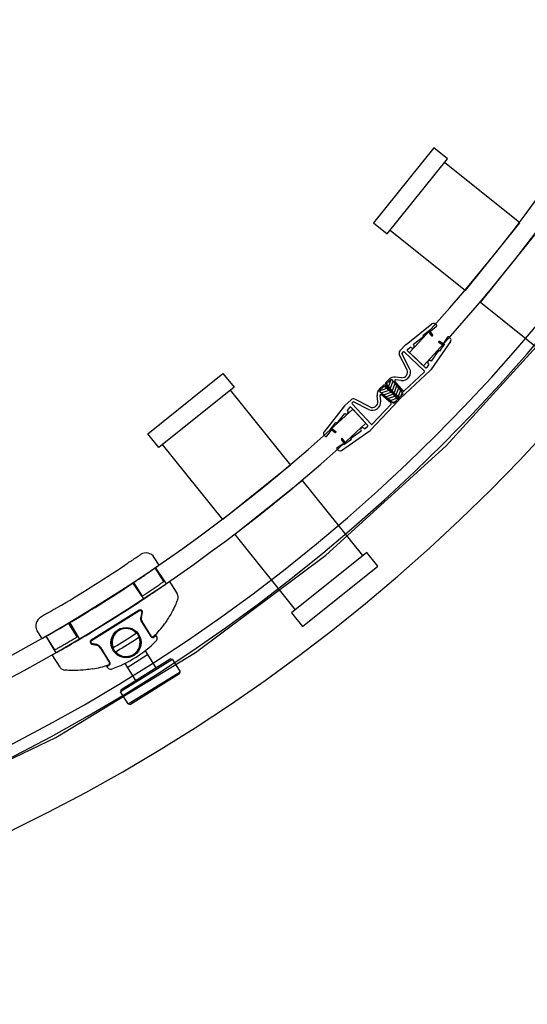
# Model space of a CAD drawing. Header units: millimetres. Extents: x 1733.284 to 1734.284, y 1511.923 to 1512.923.
# Tile 3 of 5: x 1733.974 to 1734.132, y 1511.926 to 1512.232. Entities that reach past the tile are written whole.
import ezdxf

# ---------------------------------------------------------------- set-up
doc = ezdxf.new("R2010")
doc.units = ezdxf.units.MM
doc.header["$LTSCALE"] = 0.2
doc.linetypes.add('CENTER', pattern=[50.800000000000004, 31.75, -6.35, 6.35, -6.35])
doc.layers.add('SANINDUSA', color=3, linetype='Continuous')

msp = doc.modelspace()

# ---------------------------------------------------------------- hatches: boundary and pattern name
at = {"layer": 'SANINDUSA'}
h = msp.add_hatch(dxfattribs=at)
h.set_pattern_fill('ANSI31', color=256, scale=0.00025, angle=425.1325161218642, style=0)
h.set_pattern_definition([(249.8674838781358, (1732.181888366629, 1511.857218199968), (-0.0007452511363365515, 0.0002732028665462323), [])])
h.paths.add_polyline_path([(1734.088634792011, 1512.118287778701, -0.3838435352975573), (1734.088644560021, 1512.118756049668), (1734.089726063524, 1512.119908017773, -0.4478619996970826), (1734.090248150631, 1512.119894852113), (1734.093663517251, 1512.115868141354, -0.4004526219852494), (1734.093635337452, 1512.115385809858), (1734.092519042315, 1512.114344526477, -0.4255353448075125), (1734.092015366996, 1512.114371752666)])
h = msp.add_hatch(dxfattribs=at)
h.set_pattern_fill('ANSI31', color=256, scale=0.00025, angle=335.1325161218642, style=0)
h.set_pattern_definition([(20.13251612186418, (1734.349173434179, 1514.024503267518), (-0.0002732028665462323, 0.0007452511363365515), [])])
h.paths.add_polyline_path([(1734.088103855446, 1512.117756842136, 0.3838435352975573), (1734.087635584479, 1512.117747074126), (1734.086483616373, 1512.116665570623, 0.4478619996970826), (1734.086496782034, 1512.116143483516), (1734.090523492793, 1512.112728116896, 0.4004526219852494), (1734.091005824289, 1512.112756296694), (1734.09204710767, 1512.113872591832, 0.4255353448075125), (1734.092019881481, 1512.114376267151)])

# ---------------------------------------------------------------- linework, layer by layer
for p, q in [((1734.103256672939, 1512.192152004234), (1734.084482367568, 1512.168752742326)), ((1734.107546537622, 1512.18871004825), (1734.103256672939, 1512.192152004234)), ((1734.088772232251, 1512.165310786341), (1734.107546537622, 1512.18871004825)), ((1734.130007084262, 1512.168765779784), (1734.106607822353, 1512.187540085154)), ((1734.084482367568, 1512.168752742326), (1734.088772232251, 1512.165310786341)), ((1734.113110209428, 1512.147706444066), (1734.130007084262, 1512.168765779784)), ((1734.08971094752, 1512.166480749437), (1734.113110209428, 1512.147706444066)), ((1734.11779006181, 1512.143951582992), (1734.134686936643, 1512.16501091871)), ((1734.141189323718, 1512.125177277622), (1734.11779006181, 1512.143951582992)), ((1734.094617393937, 1512.130936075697), (1734.102678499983, 1512.137300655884)), ((1734.104071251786, 1512.136927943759), (1734.103721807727, 1512.137256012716)), ((1734.102046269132, 1512.135399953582), (1734.099809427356, 1512.133633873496)), ((1734.101496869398, 1512.134966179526), (1734.102550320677, 1512.133631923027)), ((1734.101810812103, 1512.135214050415), (1734.102864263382, 1512.133879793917)), ((1734.102046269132, 1512.135399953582), (1734.102294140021, 1512.135086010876)), ((1734.104051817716, 1512.136473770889), (1734.102294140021, 1512.135086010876)), ((1734.100057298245, 1512.133319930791), (1734.096944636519, 1512.130862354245)), ((1734.099809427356, 1512.133633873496), (1734.100057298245, 1512.133319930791)), ((1734.10846790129, 1512.131865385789), (1734.102303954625, 1512.122956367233)), ((1734.10621255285, 1512.130538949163), (1734.104814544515, 1512.131506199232)), ((1734.10661083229, 1512.131114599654), (1734.104989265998, 1512.128770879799)), ((1734.106440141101, 1512.130867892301), (1734.105042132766, 1512.13183514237)), ((1734.107556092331, 1512.133183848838), (1734.106281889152, 1512.131342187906)), ((1734.10661083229, 1512.131114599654), (1734.106281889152, 1512.131342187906)), ((1734.108357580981, 1512.132903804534), (1734.108008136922, 1512.133231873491)), ((1734.092683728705, 1512.128889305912), (1734.094529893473, 1512.130855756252)), ((1734.095716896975, 1512.123427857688), (1734.093337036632, 1512.12813304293)), ((1734.093637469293, 1512.128549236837), (1734.093353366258, 1512.128246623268)), ((1734.100292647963, 1512.122644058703), (1734.093990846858, 1512.128560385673)), ((1734.100596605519, 1512.123730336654), (1734.095055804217, 1512.128932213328)), ((1734.095075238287, 1512.129386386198), (1734.095992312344, 1512.1301104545)), ((1734.095639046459, 1512.128384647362), (1734.100013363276, 1512.124277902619)), ((1734.096155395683, 1512.129957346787), (1734.095992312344, 1512.1301104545)), ((1734.096976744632, 1512.13083221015), (1734.096944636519, 1512.130862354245)), ((1734.10466032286, 1512.12899846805), (1734.102403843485, 1512.125737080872)), ((1734.104989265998, 1512.128770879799), (1734.10466032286, 1512.12899846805)), ((1734.094913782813, 1512.12302164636), (1734.092520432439, 1512.127753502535)), ((1734.101713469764, 1512.12473925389), (1734.101550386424, 1512.124892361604)), ((1734.102403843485, 1512.125737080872), (1734.102371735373, 1512.125767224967)), ((1734.014239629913, 1512.103134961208), (1734.037638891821, 1512.121909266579)), ((1734.037638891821, 1512.121909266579), (1734.041080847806, 1512.117619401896)), ((1734.102163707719, 1512.122794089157), (1734.09279188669, 1512.114052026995)), ((1734.100292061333, 1512.122278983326), (1734.094040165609, 1512.116447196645)), ((1734.101713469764, 1512.12473925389), (1734.101048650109, 1512.123778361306)), ((1734.089266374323, 1512.120002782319), (1734.088352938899, 1512.119029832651)), ((1734.089726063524, 1512.119908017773), (1734.088644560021, 1512.118756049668)), ((1734.093663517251, 1512.115868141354), (1734.090248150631, 1512.119894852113)), ((1734.093678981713, 1512.1164682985), (1734.091140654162, 1512.119460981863)), ((1734.093100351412, 1512.119671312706), (1734.091359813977, 1512.119871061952)), ((1734.09320296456, 1512.120565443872), (1734.091374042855, 1512.12077533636)), ((1734.041080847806, 1512.117619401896), (1734.017681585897, 1512.098845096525)), ((1734.03991088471, 1512.116680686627), (1734.058685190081, 1512.093281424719)), ((1734.086388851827, 1512.117125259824), (1734.087361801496, 1512.118038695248)), ((1734.086483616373, 1512.116665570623), (1734.087635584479, 1512.117747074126)), ((1734.090523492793, 1512.112728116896), (1734.086496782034, 1512.116143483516)), ((1734.088103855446, 1512.117756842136), (1734.092019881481, 1512.114376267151)), ((1734.088332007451, 1512.118026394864), (1734.091712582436, 1512.114110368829)), ((1734.088365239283, 1512.118059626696), (1734.092281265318, 1512.114679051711)), ((1734.088634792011, 1512.118287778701), (1734.092015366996, 1512.114371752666)), ((1734.077502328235, 1512.113707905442), (1734.075535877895, 1512.111861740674)), ((1734.07784239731, 1512.112754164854), (1734.078145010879, 1512.113038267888)), ((1734.082963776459, 1512.110674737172), (1734.078258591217, 1512.113054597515)), ((1734.083369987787, 1512.111477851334), (1734.078638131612, 1512.113871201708)), ((1734.08359754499, 1512.104227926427), (1734.092339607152, 1512.113599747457)), ((1734.085826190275, 1512.113188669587), (1734.085616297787, 1512.115017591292)), ((1734.086720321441, 1512.113291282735), (1734.086520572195, 1512.11503182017)), ((1734.089923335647, 1512.112712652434), (1734.086930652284, 1512.115250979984)), ((1734.091005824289, 1512.112756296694), (1734.09204710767, 1512.113872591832)), ((1734.093635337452, 1512.115385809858), (1734.092519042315, 1512.114344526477)), ((1734.07545555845, 1512.11177424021), (1734.069090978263, 1512.103713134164)), ((1734.077005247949, 1512.11131639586), (1734.076281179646, 1512.110399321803)), ((1734.07643428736, 1512.110236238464), (1734.076281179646, 1512.110399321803)), ((1734.082661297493, 1512.105795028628), (1734.077459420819, 1512.11133582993)), ((1734.083747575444, 1512.106098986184), (1734.077831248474, 1512.112400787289)), ((1734.078006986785, 1512.110752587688), (1734.082113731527, 1512.106378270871)), ((1734.084112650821, 1512.106099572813), (1734.089944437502, 1512.112351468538)), ((1734.070991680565, 1512.104345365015), (1734.072757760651, 1512.106582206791)), ((1734.072757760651, 1512.106582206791), (1734.073071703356, 1512.106334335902)), ((1734.073071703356, 1512.106334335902), (1734.075529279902, 1512.109446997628)), ((1734.075559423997, 1512.109414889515), (1734.075529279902, 1512.109446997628)), ((1734.069917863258, 1512.102339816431), (1734.071305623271, 1512.104097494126)), ((1734.070991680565, 1512.104345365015), (1734.071305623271, 1512.104097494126)), ((1734.071177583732, 1512.104580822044), (1734.07251184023, 1512.103527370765)), ((1734.071425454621, 1512.104894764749), (1734.072759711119, 1512.103841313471)), ((1734.074526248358, 1512.097923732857), (1734.083435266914, 1512.104087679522)), ((1734.077393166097, 1512.101731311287), (1734.080654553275, 1512.103987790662)), ((1734.080654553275, 1512.103987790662), (1734.08062440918, 1512.104019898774)), ((1734.081652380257, 1512.104678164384), (1734.081499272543, 1512.104841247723)), ((1734.081652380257, 1512.104678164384), (1734.082613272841, 1512.105342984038)), ((1734.017681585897, 1512.098845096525), (1734.014239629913, 1512.103134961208)), ((1734.069463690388, 1512.102320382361), (1734.069135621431, 1512.10266982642)), ((1734.075523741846, 1512.099951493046), (1734.074556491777, 1512.101349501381)), ((1734.075852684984, 1512.100179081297), (1734.074885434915, 1512.101577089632)), ((1734.075277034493, 1512.099780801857), (1734.077620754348, 1512.101402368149)), ((1734.077620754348, 1512.101402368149), (1734.077393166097, 1512.101731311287)), ((1734.037625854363, 1512.076384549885), (1734.018851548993, 1512.099783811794)), ((1734.073487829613, 1512.098034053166), (1734.073159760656, 1512.098383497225)), ((1734.073207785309, 1512.098835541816), (1734.075049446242, 1512.100109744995)), ((1734.075277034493, 1512.099780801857), (1734.075049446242, 1512.100109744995)), ((1734.058685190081, 1512.093281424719), (1734.037625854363, 1512.076384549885)), ((1734.062440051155, 1512.088601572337), (1734.041380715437, 1512.071704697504)), ((1734.081214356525, 1512.065202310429), (1734.062440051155, 1512.088601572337)), ((1734.041380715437, 1512.071704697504), (1734.060155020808, 1512.048305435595)), ((1734.017786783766, 1512.06218906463), (1734.016265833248, 1512.064617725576)), ((1734.082384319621, 1512.066141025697), (1734.058985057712, 1512.047366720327)), ((1734.085826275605, 1512.061851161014), (1734.082384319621, 1512.066141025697)), ((1734.019209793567, 1512.057090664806), (1734.016553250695, 1512.061332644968)), ((1734.016567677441, 1512.06143475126), (1734.019918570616, 1512.056436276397)), ((1734.016567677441, 1512.06143475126), (1734.019918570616, 1512.056436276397)), ((1734.062427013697, 1512.043076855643), (1734.085826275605, 1512.061851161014)), ((1734.009507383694, 1512.056701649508), (1734.012858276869, 1512.051703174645)), ((1734.009507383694, 1512.056701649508), (1734.012858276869, 1512.051703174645)), ((1734.012583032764, 1512.052599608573), (1734.009928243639, 1512.056838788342)), ((1734.02097613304, 1512.057098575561), (1734.023369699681, 1512.053276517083)), ((1734.011533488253, 1512.048235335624), (1733.996627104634, 1512.038900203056)), ((1733.996724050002, 1512.038724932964), (1734.011630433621, 1512.048060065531)), ((1734.012383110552, 1512.047524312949), (1734.012046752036, 1512.046060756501)), ((1734.01225087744, 1512.04602172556), (1734.012587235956, 1512.047485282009)), ((1734.058985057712, 1512.047366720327), (1734.062427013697, 1512.043076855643)), ((1733.992242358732, 1512.039861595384), (1733.989587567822, 1512.044100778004)), ((1733.989904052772, 1512.044425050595), (1733.992938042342, 1512.03922811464)), ((1733.989904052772, 1512.044425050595), (1733.992938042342, 1512.03922811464)), ((1734.012300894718, 1512.044551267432), (1734.015171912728, 1512.039966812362)), ((1734.014529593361, 1512.0413897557), (1734.012479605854, 1512.044663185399)), ((1733.981343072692, 1512.039366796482), (1733.979822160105, 1512.041795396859)), ((1733.982563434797, 1512.040139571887), (1733.985597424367, 1512.034942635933)), ((1733.982563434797, 1512.040139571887), (1733.985597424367, 1512.034942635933)), ((1733.98530867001, 1512.035860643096), (1733.982652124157, 1512.040102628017)), ((1734.016717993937, 1512.040324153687), (1734.017014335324, 1512.039850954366)), ((1733.996841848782, 1512.037624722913), (1733.998305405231, 1512.037288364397)), ((1733.998340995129, 1512.037477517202), (1733.99687743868, 1512.037813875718)), ((1733.999427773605, 1512.036489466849), (1734.001477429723, 1512.033216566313)), ((1734.002458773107, 1512.032005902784), (1733.999588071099, 1512.03658985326)), ((1733.984539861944, 1512.034280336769), (1733.98453270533, 1512.034275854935)), ((1733.986926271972, 1512.030453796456), (1733.98453270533, 1512.034275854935)), ((1734.005949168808, 1512.02351166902), (1734.021228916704, 1512.033026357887)), ((1734.007838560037, 1512.030391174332), (1734.014195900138, 1512.034349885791)), ((1734.013436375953, 1512.035569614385), (1734.016754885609, 1512.030240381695)), ((1734.021917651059, 1512.032866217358), (1734.021228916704, 1512.033026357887)), ((1734.001758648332, 1512.030297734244), (1734.001462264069, 1512.030771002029)), ((1734.021917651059, 1512.032866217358), (1734.005789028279, 1512.022822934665)), ((1734.007083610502, 1512.031603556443), (1734.010397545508, 1512.026281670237)), ((1734.021917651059, 1512.032866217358), (1734.024296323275, 1512.029046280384)), ((1734.008167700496, 1512.019002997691), (1734.024296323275, 1512.029046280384)), ((1734.024136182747, 1512.02835754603), (1734.008856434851, 1512.018842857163)), ((1734.024136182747, 1512.02835754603), (1734.024296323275, 1512.029046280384)), ((1734.005949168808, 1512.02351166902), (1734.005789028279, 1512.022822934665)), ((1734.008167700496, 1512.019002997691), (1734.005789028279, 1512.022822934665)), ((1734.008167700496, 1512.019002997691), (1734.008856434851, 1512.018842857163))]:
    msp.add_line(p, q, dxfattribs=at)
for centre, radius in [((1734.007485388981, 1512.038110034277), 0.004699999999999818), ((1734.007483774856, 1512.038114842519), 0.00450000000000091)]:
    msp.add_circle(centre, radius, dxfattribs=at)
for centre, radius, start, end in [((1733.724551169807, 1512.476773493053), 0.5090000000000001, 316.8070458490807, 1.307045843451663), ((1733.724551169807, 1512.476773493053), 0.515, 316.8070458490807, 1.307045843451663), ((1733.731881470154, 1512.474510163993), 0.5295, 270, 0), ((1733.734481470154, 1512.471910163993), 0.5224, 270, 0), ((1733.734481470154, 1512.471910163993), 0.5464, 270, 0), ((1734.103174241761, 1512.136672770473), 0.0008000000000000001, 46.80704583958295, 128.2925674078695), ((1734.103865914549, 1512.136709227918), 0.0003, 308.2925674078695, 46.80704583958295), ((1734.102707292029, 1512.133755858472), 0.0001999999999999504, 218.2925674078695, 38.29256740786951), ((1734.104928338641, 1512.131670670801), 0.0001999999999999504, 55.32152428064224, 235.3215242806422), ((1734.107802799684, 1512.13301315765), 0.0003, 46.80704583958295, 145.3215242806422), ((1734.107810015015, 1512.132320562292), 0.0008000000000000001, 325.3215242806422, 46.80704583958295), ((1734.093412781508, 1512.128204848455), 0.001, 136.807045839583, 206.8300696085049), ((1734.093426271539, 1512.128178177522), 9.999999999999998e-05, 136.8070458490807, 206.8300696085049), ((1734.093819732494, 1512.128378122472), 0.00025, 46.80704584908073, 136.8070458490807), ((1734.095113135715, 1512.130308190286), 0.0008000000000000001, 128.2925674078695, 136.807045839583), ((1734.095261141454, 1512.129150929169), 0.0003, 128.2925674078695, 226.8070458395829), ((1734.096566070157, 1512.130394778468), 0.0006, 226.8070458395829, 316.807045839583), ((1734.096566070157, 1512.130394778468), 0.0006, 316.807045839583, 46.80704583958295), ((1734.101961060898, 1512.125329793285), 0.0006, 136.807045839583, 226.8070458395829), ((1734.101961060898, 1512.125329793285), 0.0006, 46.80704583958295, 136.807045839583), ((1734.093396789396, 1512.122254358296), 0.0026, 263.4532074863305, 26.83006960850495), ((1734.093396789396, 1512.122254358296), 0.0017, 263.4532074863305, 26.83006960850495), ((1734.100121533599, 1512.122461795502), 0.00025, 313.0088202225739, 46.80704584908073), ((1734.100801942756, 1512.123949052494), 0.0003, 226.8070458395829, 325.3215242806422), ((1734.101481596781, 1512.123525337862), 0.001, 313.0088202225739, 325.3215242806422), ((1734.088899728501, 1512.118516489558), 0.0007500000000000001, 136.8070458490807, 220.802950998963), ((1734.091089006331, 1512.118291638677), 0.0025, 83.45320748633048, 136.8070458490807), ((1734.089981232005, 1512.119668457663), 0.00035, 40.30386948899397, 136.8070458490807), ((1734.091331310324, 1512.119622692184), 0.00025, 83.45320748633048, 220.3038694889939), ((1734.08809999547, 1512.115302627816), 0.0025, 133.1929541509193, 186.5467925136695), ((1734.086723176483, 1512.116410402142), 0.00035, 133.1929541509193, 229.696130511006), ((1734.087875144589, 1512.117491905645), 0.0007500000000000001, 49.197049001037, 133.1929541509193), ((1734.087875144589, 1512.117491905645), 0.00035, 49.197049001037, 133.1929541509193), ((1734.088899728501, 1512.118516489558), 0.00035, 136.8070458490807, 220.802950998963), ((1734.093396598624, 1512.115641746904), 0.00035, 313.0088202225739, 40.30386948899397), ((1734.093869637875, 1512.116630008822), 0.00025, 220.3038694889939, 313.0088202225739), ((1734.078186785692, 1512.112978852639), 0.001, 63.16993039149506, 133.192954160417), ((1734.078013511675, 1512.112571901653), 0.00025, 133.1929541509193, 223.1929541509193), ((1734.078213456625, 1512.112965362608), 9.999999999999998e-05, 63.16993039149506, 133.1929541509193), ((1734.084137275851, 1512.112994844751), 0.0026, 243.1699303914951, 6.546792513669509), ((1734.084137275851, 1512.112994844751), 0.0017, 243.1699303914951, 6.546792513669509), ((1734.086768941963, 1512.115060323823), 0.00025, 49.69613051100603, 186.5467925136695), ((1734.089761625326, 1512.112521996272), 0.00025, 316.9911797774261, 49.69613051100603), ((1734.090749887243, 1512.112995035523), 0.00035, 229.696130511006, 316.9911797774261), ((1734.092280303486, 1512.114600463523), 0.0007500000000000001, 220.802950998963, 313.0088202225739), ((1734.092280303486, 1512.114600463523), 0.00035, 220.802950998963, 313.0088202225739), ((1734.091791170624, 1512.114111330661), 0.00035, 316.9911797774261, 49.197049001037), ((1734.091791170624, 1512.114111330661), 0.0007500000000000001, 316.9911797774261, 49.197049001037), ((1733.729618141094, 1512.48184046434), 0.5090000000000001, 268.6929541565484, 313.1929541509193), ((1734.076083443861, 1512.111278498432), 0.0008000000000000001, 133.192954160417, 141.7074325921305), ((1734.075996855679, 1512.109825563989), 0.0006, 313.192954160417, 43.19295416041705), ((1734.077240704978, 1512.111130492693), 0.0003, 43.19295416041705, 141.7074325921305), ((1734.075996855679, 1512.109825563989), 0.0006, 223.192954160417, 313.192954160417), ((1733.729618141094, 1512.48184046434), 0.515, 268.6929541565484, 313.1929541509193), ((1734.069718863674, 1512.103217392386), 0.0008000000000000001, 141.7074325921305, 223.192954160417), ((1734.072635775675, 1512.103684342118), 0.0001999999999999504, 231.7074325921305, 51.7074325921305), ((1734.081061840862, 1512.104430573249), 0.0006, 133.192954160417, 223.192954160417), ((1734.081061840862, 1512.104430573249), 0.0006, 43.19295416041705, 133.192954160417), ((1734.082442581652, 1512.105589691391), 0.0003, 304.6784757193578, 43.19295416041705), ((1734.082866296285, 1512.104910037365), 0.001, 304.6784757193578, 316.9911797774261), ((1734.083929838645, 1512.106270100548), 0.00025, 223.1929541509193, 316.9911797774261), ((1734.069682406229, 1512.102525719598), 0.0003, 223.192954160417, 321.7074325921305), ((1734.074720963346, 1512.101463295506), 0.0001999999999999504, 34.67847571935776, 214.6784757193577), ((1734.073378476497, 1512.098588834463), 0.0003, 124.6784757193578, 223.192954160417), ((1734.074071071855, 1512.098581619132), 0.0008000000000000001, 223.192954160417, 304.6784757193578), ((1734.013723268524, 1512.063025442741), 0.003, 32.05688323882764, 124.4936193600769), ((1733.76737648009, 1512.421547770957), 0.432, 300.4095103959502, 303.702824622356), ((1733.76737648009, 1512.421547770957), 0.4380000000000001, 299.2425771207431, 303.6915479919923), ((1733.76737648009, 1512.421547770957), 0.4440000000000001, 300.4430681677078, 303.6696081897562), ((1734.021674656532, 1512.052214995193), 0.002, 338.5198522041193, 32.05688323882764), ((1734.011905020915, 1512.047642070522), 0.0007, 347.0568832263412, 122.0568832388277), ((1733.982364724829, 1512.043387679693), 0.003, 119.6187149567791, 212.0568832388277), ((1734.011895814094, 1512.047636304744), 0.0005, 347.0568832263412, 122.0568832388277), ((1734.013995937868, 1512.045612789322), 0.002, 167.0568832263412, 212.0568832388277), ((1734.014005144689, 1512.0456185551), 0.001800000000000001, 167.0568832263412, 212.0568832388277), ((1734.007483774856, 1512.038114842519), 0.004353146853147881, 40.57480418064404, 203.5389622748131), ((1733.991142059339, 1512.064229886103), 0.03481153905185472, 315.8815429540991, 324.4502624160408), ((1734.007483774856, 1512.038114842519), 0.004353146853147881, 220.5748041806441, 23.53896227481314), ((1734.007483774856, 1512.038114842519), 0.004496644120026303, 27.96459064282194, 36.14917582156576), ((1734.015765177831, 1512.040338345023), 0.000700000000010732, 212.0568832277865, 315.8815429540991), ((1734.015774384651, 1512.040344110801), 0.0004999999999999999, 212.0568832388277, 315.8815429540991), ((1733.991142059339, 1512.064229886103), 0.03481153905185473, 315.0561332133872, 315.8815429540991), ((1733.991132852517, 1512.064224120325), 0.03501153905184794, 315.8815429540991, 316.9504070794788), ((1734.016166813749, 1512.039320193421), 0.0009999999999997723, 315.1491933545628, 32.05688323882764), ((1733.996998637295, 1512.038306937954), 0.0007, 122.0568832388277, 257.0568832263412), ((1733.996989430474, 1512.038301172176), 0.0005, 122.0568832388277, 257.0568832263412), ((1733.99790223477, 1512.035534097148), 0.001800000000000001, 32.05688323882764, 77.05688322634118), ((1733.99789302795, 1512.035528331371), 0.002, 32.05688323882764, 77.05688322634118), ((1733.991132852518, 1512.064224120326), 0.0363115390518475, 288.9605431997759, 315.1491933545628), ((1734.007483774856, 1512.038114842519), 0.004496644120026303, 207.9645906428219, 216.1491758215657), ((1733.988621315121, 1512.031515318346), 0.002, 212.0568832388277, 265.593914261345), ((1733.991142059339, 1512.064229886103), 0.03481153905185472, 279.6635040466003, 288.2280634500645), ((1733.991132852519, 1512.064224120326), 0.03501153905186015, 287.1592629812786, 288.2280634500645), ((1734.002606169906, 1512.030828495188), 0.001000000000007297, 212.0568832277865, 288.9605431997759), ((1734.001874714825, 1512.0316401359), 0.0004999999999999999, 288.2280634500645, 32.05688323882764), ((1733.991142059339, 1512.064229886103), 0.03481153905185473, 288.2280634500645, 289.0269686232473), ((1734.001865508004, 1512.031634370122), 0.0007000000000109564, 288.2280634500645, 32.05688323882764)]:
    msp.add_arc(centre, radius, start, end, dxfattribs=at)
at = {"layer": 'SANINDUSA', "linetype": 'CENTER', "ltscale": 20}
msp.add_arc((1733.734481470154, 1512.471910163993), 0.5269, 270, 0, dxfattribs=at)
at = {"layer": 'SANINDUSA', "extrusion": (0, 0, -0.9999999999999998)}
msp.add_ellipse((1734.007191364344, 1512.038581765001), major_axis=(-0.006339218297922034, -0.003969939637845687), ratio=0.03489949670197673, start_param=1.03609607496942, end_param=2.105496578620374, dxfattribs=at)
at = {"layer": 'SANINDUSA', "extrusion": (0, 0, -1)}
msp.add_ellipse((1734.007776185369, 1512.037647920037), major_axis=(0.006339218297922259, 0.003969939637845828), ratio=0.03489949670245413, start_param=1.036096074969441, end_param=2.105496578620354, dxfattribs=at)
at = {"layer": 'SANINDUSA'}
for points, knots in [([(1734.012024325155, 1512.065498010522), (1734.012024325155, 1512.065498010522), (1734.011940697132, 1512.065440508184), (1734.011778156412, 1512.06532898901), (1734.011638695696, 1512.065233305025), (1734.011442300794, 1512.06509866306), (1734.011192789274, 1512.064928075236), (1734.011012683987, 1512.064804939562), (1734.010805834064, 1512.064663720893), (1734.010578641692, 1512.064508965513), (1734.010465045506, 1512.064431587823), (1734.010345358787, 1512.064350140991), (1734.01022029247, 1512.064265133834), (1734.010045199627, 1512.064146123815), (1734.009859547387, 1512.064020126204), (1734.009665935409, 1512.063888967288), (1734.00939487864, 1512.063705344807), (1734.009109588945, 1512.063512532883), (1734.008813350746, 1512.063312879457), (1734.008398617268, 1512.063033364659), (1734.007962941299, 1512.062740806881), (1734.007520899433, 1512.062445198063), (1734.007376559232, 1512.062348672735), (1734.007231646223, 1512.062251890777), (1734.007086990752, 1512.062155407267)], [0, 0, 0, 0, 1.893097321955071, 1.893097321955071, 1.893097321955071, 3.51738389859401, 3.51738389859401, 3.51738389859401, 4.689845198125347, 4.689845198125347, 4.689845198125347, 5.276075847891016, 5.276075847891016, 5.276075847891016, 6.096798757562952, 6.096798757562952, 6.096798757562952, 7.245810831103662, 7.245810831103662, 7.245810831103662, 8.854427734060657, 8.854427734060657, 8.854427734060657, 9.379690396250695, 9.379690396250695, 9.379690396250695, 9.379690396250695]), ([(1734.010344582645, 1512.057116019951), (1734.01081494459, 1512.057429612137), (1734.01130075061, 1512.057754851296), (1734.012265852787, 1512.058403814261), (1734.012745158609, 1512.058727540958), (1734.01366335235, 1512.059350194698), (1734.01410297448, 1512.059649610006), (1734.014915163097, 1512.060204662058), (1734.015287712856, 1512.060460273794), (1734.015946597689, 1512.060913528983), (1734.016255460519, 1512.061126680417), (1734.016799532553, 1512.061502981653), (1734.017034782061, 1512.061666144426), (1734.017412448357, 1512.061928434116), (1734.017555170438, 1512.062027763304), (1734.017742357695, 1512.062158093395), (1734.017786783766, 1512.06218906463), (1734.017786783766, 1512.06218906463)], [13.56219350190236, 13.56219350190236, 13.56219350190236, 13.56219350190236, 15.2581368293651, 15.2581368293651, 16.95408015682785, 16.95408015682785, 18.65002348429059, 18.65002348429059, 20.34596681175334, 20.34596681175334, 22.04142142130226, 22.04142142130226, 23.73687603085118, 23.73687603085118, 25.4323306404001, 25.4323306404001, 27.12778524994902, 27.12778524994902, 27.12778524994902, 27.12778524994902]), ([(1734.012583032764, 1512.052599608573), (1734.012583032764, 1512.052599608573), (1734.012603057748, 1512.052612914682), (1734.012687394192, 1512.052668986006), (1734.012751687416, 1512.052711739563), (1734.012921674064, 1512.052824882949), (1734.013027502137, 1512.052895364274), (1734.013271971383, 1512.053058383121), (1734.013410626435, 1512.053150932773), (1734.013706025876, 1512.053348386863), (1734.013872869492, 1512.053460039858), (1734.014235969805, 1512.053703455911), (1734.014432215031, 1512.05383521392), (1734.014841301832, 1512.054110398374), (1734.015054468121, 1512.054254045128), (1734.015482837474, 1512.054543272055), (1734.0156980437, 1512.05468885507), (1734.016114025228, 1512.054970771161), (1734.016329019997, 1512.055116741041), (1734.016756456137, 1512.055407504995), (1734.016968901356, 1512.05555230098), (1734.017376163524, 1512.055830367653), (1734.017571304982, 1512.055963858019), (1734.017932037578, 1512.056210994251), (1734.018097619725, 1512.056324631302), (1734.018390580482, 1512.056525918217), (1734.018527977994, 1512.056620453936), (1734.018770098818, 1512.056787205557), (1734.018874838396, 1512.056859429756), (1734.019043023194, 1512.056975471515), (1734.019106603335, 1512.057019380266), (1734.019189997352, 1512.057076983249), (1734.019209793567, 1512.057090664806), (1734.019209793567, 1512.057090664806)], [0, 0, 0, 0, 0.7534389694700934, 0.7534389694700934, 1.506877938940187, 1.506877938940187, 2.26031690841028, 2.26031690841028, 3.013755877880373, 3.013755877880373, 3.767459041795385, 3.767459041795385, 4.521162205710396, 4.521162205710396, 5.274865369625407, 5.274865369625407, 6.028568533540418, 6.028568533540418, 6.782398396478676, 6.782398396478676, 7.536228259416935, 7.536228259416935, 8.290058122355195, 8.290058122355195, 9.043887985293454, 9.043887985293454, 9.797410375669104, 9.797410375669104, 10.55093276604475, 10.55093276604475, 11.3044551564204, 11.3044551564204, 12.05797754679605, 12.05797754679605, 12.05797754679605, 12.05797754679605]), ([(1734.013531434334, 1512.052029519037), (1734.01400199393, 1512.052342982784), (1734.014488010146, 1512.052668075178), (1734.015453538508, 1512.053316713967), (1734.015933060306, 1512.053640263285), (1734.016851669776, 1512.054262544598), (1734.017291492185, 1512.054561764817), (1734.018104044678, 1512.055116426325), (1734.018476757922, 1512.055371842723), (1734.019135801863, 1512.055824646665), (1734.019444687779, 1512.056037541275), (1734.019988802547, 1512.056413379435), (1734.0202240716, 1512.056576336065), (1734.020601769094, 1512.05683828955), (1734.020744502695, 1512.056937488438), (1734.020931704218, 1512.057067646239), (1734.02097613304, 1512.057098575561), (1734.02097613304, 1512.057098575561)], [13.56215432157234, 13.56215432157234, 13.56215432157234, 13.56215432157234, 15.25837738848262, 15.25837738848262, 16.9546004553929, 16.9546004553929, 18.65082352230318, 18.65082352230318, 20.34704658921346, 20.34704658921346, 22.04218888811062, 22.04218888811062, 23.73733118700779, 23.73733118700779, 25.43247348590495, 25.43247348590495, 27.12761578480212, 27.12761578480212, 27.12761578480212, 27.12761578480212]), ([(1734.023535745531, 1512.051482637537), (1734.023535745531, 1512.051482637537), (1734.023510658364, 1512.051418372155), (1734.023461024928, 1512.051294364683), (1734.023391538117, 1512.051120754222), (1734.023275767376, 1512.050834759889), (1734.023116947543, 1512.050465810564), (1734.022894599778, 1512.049949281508), (1734.022592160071, 1512.049282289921), (1734.022216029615, 1512.048537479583), (1734.021724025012, 1512.047563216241), (1734.021111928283, 1512.046471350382), (1734.020402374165, 1512.045370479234), (1734.020104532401, 1512.044908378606), (1734.019789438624, 1512.044443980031), (1734.01946511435, 1512.043990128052)], [5.250855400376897e-30, 5.250855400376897e-30, 5.250855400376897e-30, 5.250855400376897e-30, 1.465666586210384, 1.465666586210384, 1.465666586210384, 3.517599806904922, 3.517599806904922, 3.517599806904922, 6.390306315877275, 6.390306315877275, 6.390306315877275, 10.14800475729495, 10.14800475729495, 10.14800475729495, 11.72533268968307, 11.72533268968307, 11.72533268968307, 11.72533268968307]), ([(1733.986044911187, 1512.048978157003), (1733.985710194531, 1512.048781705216), (1733.985372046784, 1512.048583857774), (1733.985040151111, 1512.048390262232), (1733.984575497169, 1512.048119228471), (1733.984127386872, 1512.047859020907), (1733.98370554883, 1512.047614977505), (1733.98311497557, 1512.047273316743), (1733.98258233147, 1512.046967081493), (1733.982147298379, 1512.046717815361), (1733.981586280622, 1512.046396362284), (1733.981188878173, 1512.04617022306), (1733.981004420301, 1512.046065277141), (1733.980923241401, 1512.046019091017), (1733.980882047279, 1512.045995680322), (1733.980882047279, 1512.045995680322)], [-6.181149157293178e-14, -6.181149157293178e-14, -6.181149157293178e-14, -6.181149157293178e-14, 1.172412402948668, 1.172412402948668, 1.172412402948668, 2.813789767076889, 2.813789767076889, 2.813789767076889, 5.111718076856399, 5.111718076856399, 5.111718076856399, 8.075121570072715, 8.075121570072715, 8.075121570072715, 9.379299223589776, 9.379299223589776, 9.379299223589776, 9.379299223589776]), ([(1733.98530867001, 1512.035860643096), (1733.98530867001, 1512.035860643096), (1733.985329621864, 1512.035872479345), (1733.985417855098, 1512.035922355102), (1733.985485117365, 1512.035960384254), (1733.985662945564, 1512.036061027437), (1733.985773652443, 1512.036123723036), (1733.98602938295, 1512.036268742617), (1733.986174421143, 1512.036351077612), (1733.986483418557, 1512.036526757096), (1733.986657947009, 1512.036626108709), (1733.987037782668, 1512.036842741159), (1733.987243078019, 1512.036960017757), (1733.987671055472, 1512.037205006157), (1733.987894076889, 1512.03733291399), (1733.988342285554, 1512.037590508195), (1733.988567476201, 1512.037720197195), (1733.989002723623, 1512.03797134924), (1733.989227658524, 1512.038101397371), (1733.989674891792, 1512.038360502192), (1733.989897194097, 1512.038489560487), (1733.990323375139, 1512.038737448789), (1733.99052759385, 1512.038856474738), (1733.990905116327, 1512.039076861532), (1733.991078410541, 1512.039178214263), (1733.991385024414, 1512.039357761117), (1733.991528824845, 1512.039442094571), (1733.991782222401, 1512.039590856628), (1733.991891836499, 1512.039655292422), (1733.99206784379, 1512.039758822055), (1733.992134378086, 1512.039797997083), (1733.992221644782, 1512.039849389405), (1733.992242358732, 1512.039861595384), (1733.992242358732, 1512.039861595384)], [0, 0, 0, 0, 0.7535225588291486, 0.7535225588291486, 1.507045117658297, 1.507045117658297, 2.260567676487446, 2.260567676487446, 3.014090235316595, 3.014090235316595, 3.767920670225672, 3.767920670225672, 4.521751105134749, 4.521751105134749, 5.275581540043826, 5.275581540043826, 6.029411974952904, 6.029411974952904, 6.783115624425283, 6.783115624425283, 7.536819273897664, 7.536819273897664, 8.290522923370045, 8.290522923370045, 9.044226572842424, 9.044226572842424, 9.79766565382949, 9.79766565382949, 10.55110473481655, 10.55110473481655, 11.30454381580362, 11.30454381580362, 12.05798289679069, 12.05798289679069, 12.05798289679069, 12.05798289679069]), ([(1734.010790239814, 1512.040946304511), (1734.010768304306, 1512.040946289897), (1734.010746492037, 1512.040945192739), (1734.010724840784, 1512.040943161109), (1734.010694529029, 1512.040940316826), (1734.01066453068, 1512.040935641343), (1734.010634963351, 1512.04092945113), (1734.010593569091, 1512.040920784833), (1734.01055314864, 1512.040909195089), (1734.010513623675, 1512.040895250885), (1734.010458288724, 1512.040875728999), (1734.010404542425, 1512.040851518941), (1734.01035268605, 1512.040823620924), (1734.010335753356, 1512.040814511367), (1734.010319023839, 1512.04080500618), (1734.010302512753, 1512.040795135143)], [-0.5867559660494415, -0.5867559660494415, -0.5867559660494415, -0.5867559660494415, -0.5134114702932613, -0.5134114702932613, -0.5134114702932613, -0.410729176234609, -0.410729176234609, -0.410729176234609, -0.2669739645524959, -0.2669739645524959, -0.2669739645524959, -0.06571666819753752, -0.06571666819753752, -0.06571666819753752, 0, 0, 0, 0]), ([(1734.011114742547, 1512.040767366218), (1734.011104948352, 1512.040780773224), (1734.011094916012, 1512.040794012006), (1734.011084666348, 1512.040806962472), (1734.011070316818, 1512.040825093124), (1734.011055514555, 1512.040842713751), (1734.011040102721, 1512.040859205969), (1734.011018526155, 1512.040882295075), (1734.010995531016, 1512.040903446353), (1734.010969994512, 1512.040919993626), (1734.010934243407, 1512.040943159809), (1734.010893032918, 1512.040957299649), (1734.010842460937, 1512.04095450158), (1734.010825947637, 1512.040953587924), (1734.010808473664, 1512.040950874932), (1734.010790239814, 1512.040946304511)], [-3.745983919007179e-13, -3.745983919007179e-13, -3.745983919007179e-13, -3.745983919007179e-13, 0.04816465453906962, 0.04816465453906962, 0.04816465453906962, 0.1155951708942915, 0.1155951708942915, 0.1155951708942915, 0.2099978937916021, 0.2099978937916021, 0.2099978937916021, 0.3421617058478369, 0.3421617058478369, 0.3421617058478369, 0.3853172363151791, 0.3853172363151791, 0.3853172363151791, 0.3853172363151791]), ([(1734.01112575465, 1512.039480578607), (1734.011143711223, 1512.039492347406), (1734.011161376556, 1512.03950455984), (1734.011178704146, 1512.039517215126), (1734.011202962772, 1512.039534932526), (1734.011226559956, 1512.039553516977), (1734.011249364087, 1512.039572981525), (1734.011281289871, 1512.039600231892), (1734.011311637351, 1512.039629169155), (1734.011340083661, 1512.03966001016), (1734.011379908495, 1512.039703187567), (1734.011416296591, 1512.039750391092), (1734.011446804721, 1512.039801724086), (1734.011456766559, 1512.039818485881), (1734.011466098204, 1512.039835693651), (1734.011474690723, 1512.039853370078)], [-0.5867553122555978, -0.5867553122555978, -0.5867553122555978, -0.5867553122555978, -0.5134108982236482, -0.5134108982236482, -0.5134108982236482, -0.4107287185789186, -0.4107287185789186, -0.4107287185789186, -0.2669736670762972, -0.2669736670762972, -0.2669736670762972, -0.06571659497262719, -0.06571659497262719, -0.06571659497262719, 0, 0, 0, 0]), ([(1734.011474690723, 1512.039853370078), (1734.011488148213, 1512.039869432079), (1734.011499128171, 1512.039885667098), (1734.011507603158, 1512.039901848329), (1734.011519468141, 1512.039924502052), (1734.01152634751, 1512.039946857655), (1734.011529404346, 1512.039968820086), (1734.011533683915, 1512.039999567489), (1734.01153060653, 1512.040029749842), (1734.011523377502, 1512.040059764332), (1734.011513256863, 1512.040101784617), (1734.011495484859, 1512.040143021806), (1734.011475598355, 1512.040183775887), (1734.011469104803, 1512.040197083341), (1734.01146234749, 1512.040210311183), (1734.011455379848, 1512.040223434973)], [0, 0, 0, 0, 0.0481065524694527, 0.0481065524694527, 0.0481065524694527, 0.1154557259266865, 0.1154557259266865, 0.1154557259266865, 0.2097445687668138, 0.2097445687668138, 0.2097445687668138, 0.341748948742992, 0.341748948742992, 0.341748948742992, 0.3848524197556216, 0.3848524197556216, 0.3848524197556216, 0.3848524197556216]), ([(1734.015350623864, 1512.040078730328), (1734.015350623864, 1512.040078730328), (1734.015345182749, 1512.040087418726), (1734.015334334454, 1512.040104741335), (1734.015319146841, 1512.040128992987), (1734.015293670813, 1512.040169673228), (1734.015258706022, 1512.040225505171), (1734.015209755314, 1512.040303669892), (1734.015142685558, 1512.040410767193), (1734.015062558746, 1512.040538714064), (1734.01495038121, 1512.040717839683), (1734.014813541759, 1512.040936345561), (1734.014670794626, 1512.041164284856), (1734.014624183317, 1512.041238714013), (1734.014576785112, 1512.04131439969), (1734.014529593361, 1512.0413897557)], [0, 0, 0, 0, 0.2977010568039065, 0.2977010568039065, 0.2977010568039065, 0.7144825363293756, 0.7144825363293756, 0.7144825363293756, 1.297976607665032, 1.297976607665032, 1.297976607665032, 2.114868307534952, 2.114868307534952, 2.114868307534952, 2.381608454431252, 2.381608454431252, 2.381608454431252, 2.381608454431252]), ([(1733.984539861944, 1512.034280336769), (1733.984556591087, 1512.034289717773), (1733.984602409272, 1512.034315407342), (1733.984778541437, 1512.034414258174), (1733.984930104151, 1512.03449935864), (1733.985330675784, 1512.034724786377), (1733.985579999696, 1512.034865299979), (1733.986155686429, 1512.035190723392), (1733.98648207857, 1512.035375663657), (1733.987177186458, 1512.035770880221), (1733.987569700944, 1512.035994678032), (1733.988423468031, 1512.03648352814), (1733.988884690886, 1512.036748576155), (1733.989845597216, 1512.037303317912), (1733.99034604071, 1512.037593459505), (1733.99135114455, 1512.038178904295), (1733.991855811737, 1512.0384742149), (1733.99234326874, 1512.038760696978)], [27.5146462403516, 27.5146462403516, 27.5146462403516, 27.5146462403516, 28.8227653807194, 28.8227653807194, 30.51790765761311, 30.51790765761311, 32.21304993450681, 32.21304993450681, 33.90819221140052, 33.90819221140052, 35.60441648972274, 35.60441648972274, 37.30064076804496, 37.30064076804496, 38.99686504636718, 38.99686504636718, 40.69308932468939, 40.69308932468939, 40.69308932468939, 40.69308932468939]), ([(1734.00349285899, 1512.03637631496), (1734.003479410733, 1512.036360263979), (1734.003468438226, 1512.036344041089), (1734.003459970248, 1512.036327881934), (1734.003448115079, 1512.036305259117), (1734.003441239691, 1512.036282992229), (1734.003438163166, 1512.036260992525), (1734.00343385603, 1512.036230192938), (1734.003436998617, 1512.036199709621), (1734.003444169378, 1512.036169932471), (1734.003454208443, 1512.036128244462), (1734.003472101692, 1512.036086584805), (1734.003491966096, 1512.036045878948), (1734.003498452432, 1512.03603258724), (1734.003505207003, 1512.036019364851), (1734.003512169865, 1512.036006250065)], [0, 0, 0, 0, 0.04807354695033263, 0.04807354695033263, 0.04807354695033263, 0.1153765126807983, 0.1153765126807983, 0.1153765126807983, 0.2096006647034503, 0.2096006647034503, 0.2096006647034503, 0.341514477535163, 0.341514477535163, 0.341514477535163, 0.3845883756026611, 0.3845883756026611, 0.3845883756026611, 0.3845883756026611]), ([(1734.003841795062, 1512.036749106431), (1734.003825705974, 1512.036738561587), (1734.003809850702, 1512.036727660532), (1734.003794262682, 1512.036716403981), (1734.003746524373, 1512.036681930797), (1734.003701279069, 1512.036644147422), (1734.003659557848, 1512.036602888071), (1734.003629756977, 1512.036573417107), (1734.00360168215, 1512.036542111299), (1734.003575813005, 1512.036508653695), (1734.003557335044, 1512.036484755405), (1734.003540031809, 1512.036459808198), (1734.003524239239, 1512.036433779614), (1734.003512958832, 1512.036415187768), (1734.003502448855, 1512.036396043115), (1734.00349285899, 1512.03637631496)], [-0.5867553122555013, -0.5867553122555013, -0.5867553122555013, -0.5867553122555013, -0.5210387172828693, -0.5210387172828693, -0.5210387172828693, -0.3197816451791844, -0.3197816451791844, -0.3197816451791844, -0.1760265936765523, -0.1760265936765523, -0.1760265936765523, -0.07334441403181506, -0.07334441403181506, -0.07334441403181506, 1.401041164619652e-13, 1.401041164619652e-13, 1.401041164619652e-13, 1.401041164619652e-13]), ([(1734.001477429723, 1512.033216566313), (1734.001524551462, 1512.033141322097), (1734.001572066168, 1512.033065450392), (1734.001618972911, 1512.032990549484), (1734.001762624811, 1512.032761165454), (1734.001899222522, 1512.032543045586), (1734.00201111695, 1512.032364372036), (1734.002091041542, 1512.032236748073), (1734.002158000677, 1512.03212982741), (1734.002206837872, 1512.032051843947), (1734.002241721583, 1512.031996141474), (1734.002267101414, 1512.031955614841), (1734.002282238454, 1512.031931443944), (1734.002293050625, 1512.031914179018), (1734.002298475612, 1512.031905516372), (1734.002298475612, 1512.031905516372)], [0, 0, 0, 0, 0.2663444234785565, 0.2663444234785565, 0.2663444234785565, 1.082024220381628, 1.082024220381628, 1.082024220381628, 1.664652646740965, 1.664652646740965, 1.664652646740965, 2.080815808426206, 2.080815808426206, 2.080815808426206, 2.37807520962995, 2.37807520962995, 2.37807520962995, 2.37807520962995]), ([(1734.003852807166, 1512.035462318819), (1734.003861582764, 1512.035450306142), (1734.003870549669, 1512.035438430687), (1734.003879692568, 1512.035426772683), (1734.003907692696, 1512.035391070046), (1734.003937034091, 1512.035357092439), (1734.003970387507, 1512.035329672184), (1734.003994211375, 1512.035310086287), (1734.00401998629, 1512.035294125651), (1734.004049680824, 1512.035284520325), (1734.004070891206, 1512.035277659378), (1734.00409392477, 1512.035274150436), (1734.004119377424, 1512.035274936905), (1734.004137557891, 1512.035275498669), (1734.00415695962, 1512.03527827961), (1734.004177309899, 1512.035283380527)], [0, 0, 0, 0, 0.04315553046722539, 0.04315553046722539, 0.04315553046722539, 0.1753193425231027, 0.1753193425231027, 0.1753193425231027, 0.2697220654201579, 0.2697220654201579, 0.2697220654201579, 0.3371525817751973, 0.3371525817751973, 0.3371525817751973, 0.3853172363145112, 0.3853172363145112, 0.3853172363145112, 0.3853172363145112]), ([(1734.004177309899, 1512.035283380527), (1734.004199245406, 1512.035283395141), (1734.004221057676, 1512.035284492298), (1734.004242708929, 1512.035286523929), (1734.004273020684, 1512.035289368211), (1734.004303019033, 1512.035294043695), (1734.004332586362, 1512.035300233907), (1734.004373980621, 1512.035308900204), (1734.004414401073, 1512.035320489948), (1734.004453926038, 1512.035334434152), (1734.004509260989, 1512.035353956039), (1734.004563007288, 1512.035378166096), (1734.004614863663, 1512.035406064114), (1734.004631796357, 1512.035415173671), (1734.004648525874, 1512.035424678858), (1734.00466503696, 1512.035434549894)], [-0.5867559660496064, -0.5867559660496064, -0.5867559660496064, -0.5867559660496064, -0.5134114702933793, -0.5134114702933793, -0.5134114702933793, -0.4107291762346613, -0.4107291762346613, -0.4107291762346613, -0.2669739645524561, -0.2669739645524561, -0.2669739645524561, -0.0657166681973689, -0.0657166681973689, -0.0657166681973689, 2.109156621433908e-13, 2.109156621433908e-13, 2.109156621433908e-13, 2.109156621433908e-13]), ([(1733.996985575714, 1512.029912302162), (1733.996316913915, 1512.029798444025), (1733.995638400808, 1512.029703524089), (1733.994976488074, 1512.029630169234), (1733.993798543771, 1512.029499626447), (1733.992672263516, 1512.029437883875), (1733.991681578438, 1512.029422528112), (1733.990848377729, 1512.02940961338), (1733.990116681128, 1512.029428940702), (1733.989556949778, 1512.029454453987), (1733.989157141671, 1512.029472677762), (1733.988851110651, 1512.029493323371), (1733.988667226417, 1512.029506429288), (1733.988535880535, 1512.029515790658), (1733.988467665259, 1512.02952122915), (1733.988467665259, 1512.02952122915)], [0, 0, 0, 0, 1.917951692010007, 1.917951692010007, 1.917951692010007, 5.331151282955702, 5.331151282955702, 5.331151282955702, 8.201771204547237, 8.201771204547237, 8.201771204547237, 10.25221400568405, 10.25221400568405, 10.25221400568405, 11.71681600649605, 11.71681600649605, 11.71681600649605, 11.71681600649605])]:
    msp.add_open_spline(points, degree=3, knots=knots, dxfattribs=at)

doc.saveas('drawing.dxf')
